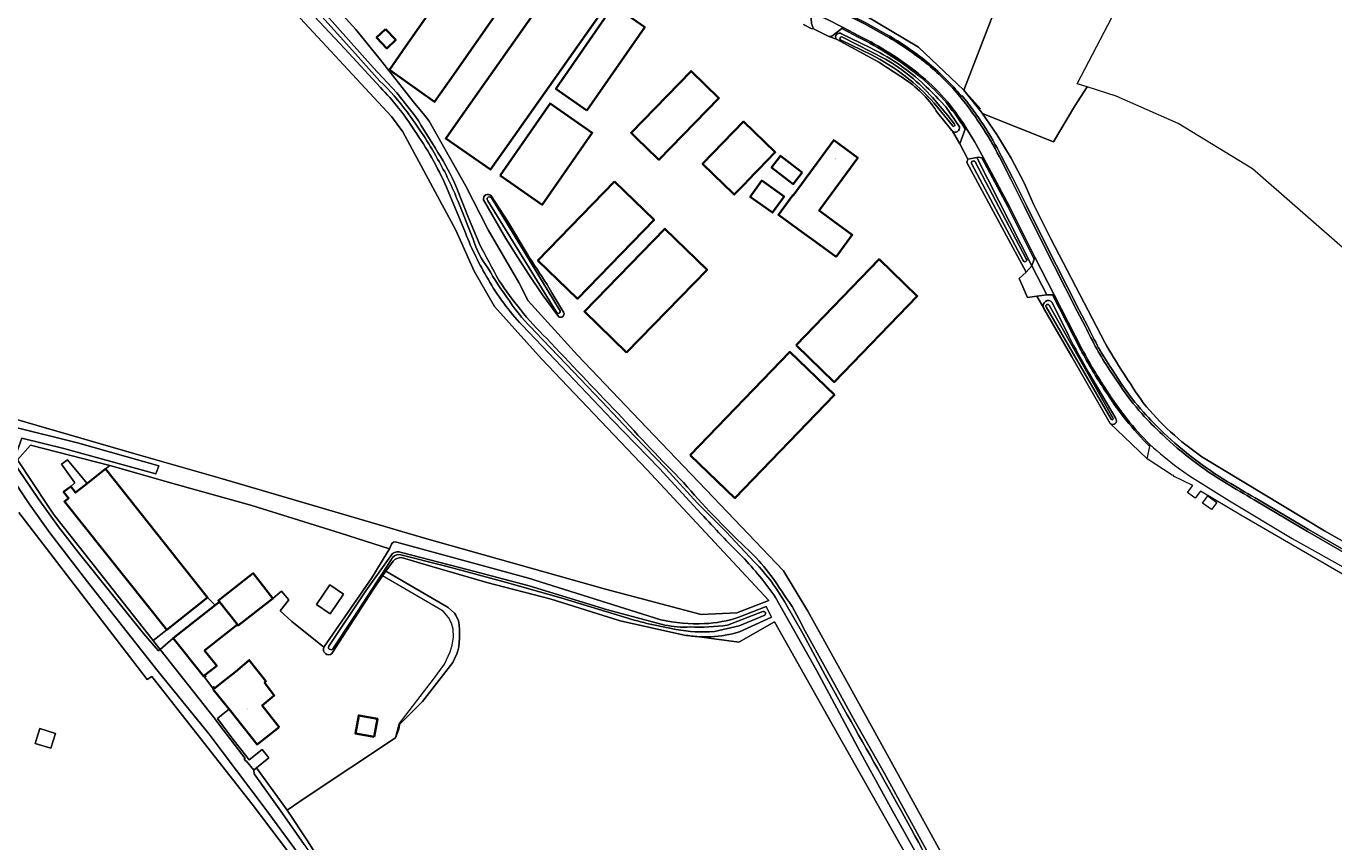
# Model space of a CAD drawing. Header units: metres. Extents: x 201541 to 204988, y 387833 to 394342.
# Tile 128 of 214: x 203945 to 204308, y 390717 to 390943. Entities that reach past the tile are written whole.
import ezdxf
from ezdxf.enums import TextEntityAlignment as Align

# ---------------------------------------------------------------- set-up
doc = ezdxf.new("R2010")
doc.units = ezdxf.units.M
for name, color, linetype, lineweight in [('B-WE-GR-BOS_LOOF-GV', 40, 'Continuous', 13), ('B-WE-GR-BOUWLAND-GV', 80, 'Continuous', 13), ('B-WE-GR-GRAS-GV', 60, 'Continuous', 13), ('B-WE-GR-GROENVOORZIENING-GV', 80, 'Continuous', 18), ('B-WE-IE-TERREINAFSCHEIDING_KUNSTMATIG_HEKWERK-G', 20, 'IE-TERREINAFSCHEIDING-KUNSTMATIG', 18), ('B-WE-IE-TERREINAFSCHEIDING_KUNSTMATIG_MUUR-G', 90, 'IE-TERREINAFSCHEIDING-KUNSTMATIG-DICHT', 18), ('B-WE-IE-TERREINAFSCHEIDING_KUNSTMATIG_MUUR-GV', 90, 'Continuous', 18), ('B-WE-OG-BEBOUWING-GV', 7, 'Continuous', 35), ('B-WE-OG-BEBOUWING-T18', 10, 'Continuous', 18), ('B-WE-OG-BEBOUWING_LOODS-GV', 7, 'Continuous', 35), ('B-WE-OG-TERREIN_ERF-GV', 7, 'Continuous', 18), ('B-WE-OG-TERREIN_ONBEGROEID-GV', 7, 'Continuous', 18), ('B-WE-OG-WATER-GV', 130, 'Continuous', 18), ('B-WE-OG-WATER_SLOOT-GV', 120, 'Continuous', 18), ('B-WE-OG-WEG-GV', 7, 'Continuous', 18), ('B-WE-VH-ONVERHARD-GV', 252, 'Continuous', 18), ('B-WE-VH-VERHARDING_ASFALT-GV', 252, 'Continuous', 18), ('B-WE-VH-VERHARDING_GESLOTEN-GV', 252, 'Continuous', 18), ('B-WE-VH-VERHARDING_GRASBETONSTEEN-GV', 70, 'Continuous', 18), ('B-WE-VH-VERHARDING_HALFVERHARDING-GV', 252, 'Continuous', 18), ('B-WE-VH-VERHARDING_OPEN-GV', 252, 'Continuous', 18)]:
    doc.layers.add(name, color=color, linetype=linetype, lineweight=lineweight)
doc.styles.add('NLCS-ISO-M200-T18', font='NLCS-ISO.ttf', dxfattribs={"height": 0.36})
doc.linetypes.add('IE-TERREINAFSCHEIDING-KUNSTMATIG', pattern='A,4,[82,NLCS.SHX,S=0.75,R=90,X=0,Y=0],4,-2', length=10)
doc.linetypes.add('IE-TERREINAFSCHEIDING-KUNSTMATIG-DICHT', pattern='A,8,-1,[82,NLCS.SHX,S=0.75,R=90,X=0,Y=0],-1', length=10)

msp = doc.modelspace()

# ---------------------------------------------------------------- linework, layer by layer
at = {"layer": 'B-WE-GR-BOS_LOOF-GV'}
msp.add_lwpolyline([(204103.938, 390984.654), (204154.003, 390958.387), (204177.672, 390946.364), (204192.688, 390937.396), (204205.241, 390925.462), (204241.893, 391020.352), (204242.971, 391022.264), (204243.725, 391022.726), (204245.249, 391023.061)], dxfattribs=at)
at = {"layer": 'B-WE-GR-BOUWLAND-GV'}
for points in [[(203936.035, 390836.134), (203975.259, 390824.745), (203999.232, 390817.88), (204056.445, 390801.131), (204105.971, 390787.125), (204132.464, 390780.077), (204142.387, 390780.573), (204151.188, 390783.96), (204117.391, 390820.348), (204088.23, 390850.961), (204075.227, 390865.54), (204069.583, 390875.302), (204064.539, 390886.696), (204049.859, 390913.939), (204046.639, 390918.202), (204012.981, 390954.598), (203990.271, 390978.138), (203989.239, 390979.062)], [(204325.587, 390868.329), (204285.244, 390903.697), (204264.634, 390916.269), (204247.489, 390923.808), (204239.406, 390926.389), (204235.904, 390920.935), (204230.053, 390911.131), (204211.09, 390918.697), (204210.299, 390919.089), (204214.418, 390913.186), (204218.387, 390906.626), (204221.92, 390899.82)], [(204221.92, 390899.82), (204224.59, 390893.865), (204229.324, 390884.217), (204244.276, 390855.542)], [(204271.208, 390823.846), (204305.161, 390803.354), (204334.282, 390786.738)], [(204024.795, 390705.146), (204020.434, 390711.197), (204008.037, 390727.534), (203980.301, 390762.924), (203978.985, 390762.142), (203943.383, 390808.423)], [(204047.126, 390794.88), (204045.121, 390792.129), (204062.366, 390782.026), (204063.32, 390781.27), (204064.166, 390780.448), (204064.534, 390779.964), (204065.197, 390778.401), (204065.415, 390777.213), (204065.525, 390775.778), (204065.555, 390774.753), (204065.54, 390773.542), (204065.455, 390772.352), (204065.287, 390771.187), (204065.022, 390770.05), (204064.758, 390769.239), (204064.163, 390767.866), (204063.628, 390766.803), (204055.226, 390756.008), (204048.901, 390749.647), (204048.661, 390748.294), (204047.797, 390745.919), (204022.745, 390729.29), (204017.74, 390725.871), (204023.607, 390717.095), (204025.224, 390714.394)], [(204127.397, 390774.498), (204110.024, 390778.373), (204090.924, 390784.363), (204073.086, 390788.996), (204057.232, 390793.592), (204049.422, 390795.874)], [(204136.833, 390488.643), (204163.382, 390476.211), (204186.284, 390467.801), (204199.009, 390463.243), (204201.35, 390461.88), (204288.538, 390573.854), (204288.934, 390574.363), (204207.399, 390681.431), (204169.234, 390748.908), (204152.766, 390778.084), (204142.906, 390772.431), (204131.255, 390773.984)]]:
    msp.add_lwpolyline(points, dxfattribs=at)
for points in [[(204244.276, 390855.542, 0.0196713), (204254.955, 390838.787)], [(204254.955, 390838.787, 0.071419), (204271.208, 390823.846)], [(204049.422, 390795.874, 0.2533925), (204047.126, 390794.88)], [(204131.255, 390773.984, -0.0300859), (204127.397, 390774.498)]]:
    msp.add_lwpolyline(points, format="xyb", dxfattribs=at)
msp.add_lwpolyline([(203949.235, 390748.486), (203953.57, 390747.152), (203952.297, 390743.015), (203947.961, 390744.35)], close=True, dxfattribs=at)
at = {"layer": 'B-WE-GR-GRAS-GV'}
for points in [[(204205.241, 390925.462), (204210.03, 390919.474), (204210.299, 390919.089), (204211.09, 390918.697), (204230.053, 390911.131), (204235.904, 390920.935), (204239.406, 390926.389), (204236.683, 390927.259), (204246.211, 390945.574), (204275.555, 391003.313), (204279.177, 391011.174), (204279.383, 391012.004), (204279.263, 391013.423), (204278.724, 391014.667), (204277.498, 391015.429), (204270.613, 391017.439), (204259.857, 391019.515), (204245.249, 391023.061), (204243.725, 391022.726), (204242.971, 391022.264), (204241.893, 391020.352)], [(203943.089, 390823.037), (203951.363, 390810.465), (203953.003, 390807.969), (203954.658, 390805.803), (203980.61, 390772.876), (203984.388, 390775.824), (203956.036, 390811.485), (203956.891, 390812.127), (203957.195, 390812.368), (203955.833, 390814.086), (203957.789, 390815.636), (203958.973, 390816.627), (203955.239, 390821.832), (203956.863, 390823.004), (203962.334, 390816.423), (203967.432, 390820.478), (203968.602, 390821.461), (203946.634, 390827.05)], [(203967.432, 390820.478), (203995.729, 390784.825), (203997.814, 390782.678), (203999.016, 390783.621), (203998.729, 390783.986), (204000.125, 390785.076), (204008.392, 390791.538), (204013.818, 390784.594), (204016.239, 390786.578), (204018.218, 390784.162), (204015.863, 390781.125), (204019.036, 390778.149), (204027.958, 390771.045), (204041.184, 390790.311), (204045.395, 390797.087), (204046.112, 390798.353), (204032.529, 390802.619), (204007.993, 390810.326), (203987.088, 390816.131), (203968.602, 390821.461)], [(204033.336, 390785.785), (204029.7, 390780.328), (204025.918, 390782.847), (204029.554, 390788.305)], [(204033.336, 390785.785), (204029.554, 390788.305), (204025.918, 390782.847), (204029.7, 390780.328)]]:
    msp.add_lwpolyline(points, close=True, dxfattribs=at)
at = {"layer": 'B-WE-GR-GROENVOORZIENING-GV'}
for points in [[(204043.644, 390926.183), (204033.725, 390936.884), (204019.639, 390952.047), (204004.313, 390969.032), (203993.562, 390981.219), (203990.271, 390978.138), (204012.981, 390954.598), (204046.639, 390918.202), (204049.859, 390913.939), (204064.539, 390886.696), (204069.583, 390875.302), (204075.227, 390865.54), (204088.23, 390850.961), (204117.391, 390820.348), (204151.188, 390783.96), (204142.387, 390780.573), (204132.464, 390780.077), (204105.971, 390787.125), (204056.445, 390801.131), (203999.232, 390817.88), (203975.259, 390824.745), (203936.035, 390836.134)], [(204067.135, 390885.951), (204061.876, 390898.593)], [(204132.497, 390808.051), (204120.893, 390820.597), (204107.801, 390834.045), (204092.022, 390850.691), (204082.857, 390860.323)], [(203936.035, 390836.134), (203937.928, 390832.62), (203941.817, 390832.1), (203959.707, 390827.67), (203982.165, 390821.3), (203981.335, 390819.077), (203955.848, 390826.155), (203944.279, 390828.984), (203942.53, 390824.075), (203943.089, 390823.037), (203946.634, 390827.05), (203968.602, 390821.461), (203987.088, 390816.131), (204007.993, 390810.326), (204032.529, 390802.619), (204046.112, 390798.353), (204046.634, 390799.583)], [(204048.078, 390800.205), (204084.651, 390790.227), (204121.303, 390778.674)], [(204205.017, 390690.337), (204193.466, 390711.456), (204185.504, 390725.677), (204177.142, 390740.807), (204164.399, 390764.677), (204153.1, 390784.799)], [(204142.931, 390779.398), (204150.511, 390782.336), (204151.987, 390779.41), (204143.069, 390775.336)], [(204131.255, 390773.984), (204142.906, 390772.431), (204152.766, 390778.084), (204169.234, 390748.908), (204207.399, 390681.431), (204288.934, 390574.363), (204288.538, 390573.854), (204201.35, 390461.88), (204204.093, 390460.403), (204216.852, 390477.277), (204240.052, 390506.728), (204265.602, 390539.626), (204288.191, 390568.334), (204290.712, 390572.233)]]:
    msp.add_lwpolyline(points, dxfattribs=at)
for points in [[(204053.001, 390914.316, 0.0552392), (204043.644, 390926.183)], [(204061.876, 390898.593, 0.0526033), (204053.001, 390914.316)], [(204073.432, 390873.073, -0.0409348), (204067.135, 390885.951)], [(204082.857, 390860.323, -0.0577739), (204073.432, 390873.073)], [(204143.826, 390796.18, -0.0115474), (204132.497, 390808.051)], [(204046.634, 390799.583, -0.3308914), (204048.078, 390800.205)], [(204153.1, 390784.799, 0.0404447), (204143.826, 390796.18)], [(204133.402, 390777.603, 0.0768643), (204142.931, 390779.398)], [(204121.303, 390778.674, 0.0709756), (204133.402, 390777.603)], [(204135.146, 390773.938, -0.0303252), (204131.255, 390773.984)], [(204143.069, 390775.336, -0.0736221), (204135.146, 390773.938)]]:
    msp.add_lwpolyline(points, format="xyb", dxfattribs=at)
at = {"layer": 'B-WE-IE-TERREINAFSCHEIDING_KUNSTMATIG_HEKWERK-G'}
for points in [[(204205.241, 390925.462), (204241.893, 391020.352), (204242.971, 391022.264)], [(204199.778, 390712.596), (204184.991, 390739.452), (204171.335, 390764.205), (204162.001, 390781.072), (204155.264, 390792.19), (204135.761, 390812.673), (204115.405, 390834.009), (204098.255, 390851.987), (204084.574, 390867.09), (204081.942, 390872.166), (204073.471, 390886.761), (204067.201, 390899.067), (204057.145, 390916.911), (204055.81, 390918.517), (204052.671, 390922.365), (204043.561, 390933.962), (204036.835, 390942.32), (204025.994, 390954.275), (204003.205, 390979.353), (203993.116, 390990.605)], [(204209.886, 390920.301), (204205.241, 390925.462)], [(204027.949, 390771.032), (204041.184, 390790.311), (204045.395, 390797.087)], [(204044.172, 390790.827), (204041.524, 390786.821)], [(204047.797, 390745.919), (204048.758, 390749.817), (204058.345, 390762.221), (204061.327, 390766.331), (204062.914, 390769.797), (204063.45, 390771.646), (204063.849, 390773.894), (204063.798, 390776.078), (204063.332, 390777.734), (204062.461, 390779.273), (204061.022, 390781.05), (204058.816, 390782.371), (204044.172, 390790.827)], [(204150.511, 390782.336), (204151.987, 390779.41)], [(203980.61, 390772.876), (203980.813, 390772.658)], [(203980.301, 390762.924), (204008.037, 390727.534), (204020.434, 390711.197), (204021.934, 390712.391)], [(204017.74, 390725.871), (204009.253, 390737.601)]]:
    msp.add_lwpolyline(points, dxfattribs=at)
at = {"layer": 'B-WE-IE-TERREINAFSCHEIDING_KUNSTMATIG_MUUR-G'}
for points in [[(203994.579, 390763.012), (203994.917, 390762.655)], [(203994.917, 390762.655), (203995.25, 390762.913), (203995.007, 390763.348)]]:
    msp.add_lwpolyline(points, dxfattribs=at)
at = {"layer": 'B-WE-IE-TERREINAFSCHEIDING_KUNSTMATIG_MUUR-GV'}
for points in [[(203995.007, 390763.348), (203994.579, 390763.012), (203994.917, 390762.655), (203995.25, 390762.913)], [(203997.107, 390759.785), (203997.283, 390759.539), (203997.386, 390759.457), (203997.738, 390759.734), (203997.633, 390759.815), (203997.448, 390760.057)]]:
    msp.add_lwpolyline(points, close=True, dxfattribs=at)
at = {"layer": 'B-WE-OG-BEBOUWING-GV'}
for points in [[(204066.747, 390960.694), (204050.664, 390937.667), (204046.107, 390931.142), (204058.632, 390922.219), (204063.271, 390928.861), (204086.883, 390962.669)], [(204093.903, 390957.805), (204065.833, 390917.919), (204061.688, 390912.03), (204074.136, 390903.447), (204078.197, 390909.217), (204111.404, 390956.402)]]:
    msp.add_lwpolyline(points, dxfattribs=at)
for points in [[(204045.018, 390942.404), (204042.541, 390940.054), (204045.392, 390937.048), (204047.869, 390939.397)], [(204141.024, 390897.115), (204141.651, 390896.51), (204144.079, 390899.025), (204146.074, 390901.092), (204147.203, 390902.262), (204148.333, 390903.432), (204153, 390908.268), (204144.197, 390916.765), (204132.848, 390905.007), (204138.872, 390899.192)], [(204169.851, 390879.222), (204174.328, 390885.337), (204169.104, 390889.176), (204165.145, 390892.085), (204175.879, 390906.744), (204169.225, 390911.616), (204157.959, 390896.229), (204157.829, 390896.325), (204153.873, 390890.921), (204160.467, 390886.093), (204163.023, 390884.221)], [(204160.488, 390902.68), (204154.463, 390907.275), (204151.976, 390904.014), (204158.002, 390899.419)], [(204108.479, 390900.119), (204087.245, 390878.287), (204098.179, 390867.652), (204119.413, 390889.484)], [(204146.514, 390896.542), (204146.054, 390895.894), (204152.229, 390891.511), (204155.434, 390896.027), (204149.26, 390900.409)], [(204111.791, 390852.751), (204134.102, 390875.69), (204122.417, 390887.055), (204100.106, 390864.116)], [(204158.75, 390854.738), (204169.331, 390844.534), (204192.333, 390868.383), (204181.751, 390878.589)], [(204129.422, 390824.325), (204141.803, 390812.385), (204169.388, 390840.989), (204157.007, 390852.929)], [(203962.334, 390816.423), (203960.73, 390815.148), (203959.161, 390813.905), (203957.789, 390815.636), (203955.833, 390814.086), (203957.195, 390812.368), (203956.891, 390812.127), (203956.036, 390811.485), (203984.388, 390775.824), (203995.729, 390784.825), (203967.432, 390820.478)], [(203997.814, 390782.678), (203986.206, 390773.573), (203994.579, 390763.012), (203995.007, 390763.348), (203998.25, 390765.892), (203994.887, 390770.179), (204000.103, 390774.272), (204003.97, 390777.305), (203999.016, 390783.621)], [(204015.573, 390748.91), (204010.802, 390754.93), (204014.181, 390757.663), (204011.509, 390761.265), (204011.866, 390761.622), (204007.268, 390767.46), (204003.423, 390764.238), (204000.131, 390761.627), (203997.738, 390759.734), (203997.386, 390759.457), (203997.277, 390759.37), (204000, 390755.951), (204001.652, 390753.876), (204009.429, 390744.04)], [(204041.861, 390746.181), (204042.767, 390751.214), (204037.586, 390752.146), (204036.681, 390747.113)]]:
    msp.add_lwpolyline(points, close=True, dxfattribs=at)
at = {"layer": 'B-WE-OG-BEBOUWING_LOODS-GV'}
for points in [[(204100.834, 390919.86), (204116.842, 390942.903), (204108.22, 390948.892), (204092.212, 390925.85)], [(204114.598, 390912.133), (204120.365, 390906.528), (204120.749, 390906.155), (204137.373, 390923.258), (204129.671, 390930.745), (204113.046, 390913.641)], [(204076.77, 390901.836), (204088.446, 390893.725), (204102.307, 390913.676), (204090.631, 390921.787)], [(204003.97, 390777.305), (204004.156, 390777.043), (204013.818, 390784.594), (204008.392, 390791.538), (204000.125, 390785.076), (203998.729, 390783.986), (203999.016, 390783.621)]]:
    msp.add_lwpolyline(points, close=True, dxfattribs=at)
at = {"layer": 'B-WE-OG-TERREIN_ERF-GV'}
for points in [[(203989.337, 390993.391), (203992.116, 390989.967), (203993.116, 390990.605), (204003.205, 390979.353), (204025.994, 390954.275), (204036.835, 390942.32), (204043.561, 390933.962), (204052.671, 390922.365), (204055.81, 390918.517), (204057.145, 390916.911), (204067.201, 390899.067), (204073.471, 390886.761), (204081.942, 390872.166), (204084.574, 390867.09), (204098.255, 390851.987), (204115.405, 390834.009), (204135.761, 390812.673), (204155.264, 390792.19), (204162.001, 390781.072), (204171.335, 390764.205), (204184.991, 390739.452), (204199.778, 390712.596)], [(204086.883, 390962.669), (204063.271, 390928.861), (204058.632, 390922.219), (204046.107, 390931.142), (204050.664, 390937.667), (204066.747, 390960.694)], [(204111.404, 390956.402), (204078.197, 390909.217), (204074.136, 390903.447), (204061.688, 390912.03), (204065.833, 390917.919), (204093.903, 390957.805)], [(204181.839, 390933.102), (204178.472, 390935.015), (204169.93, 390939.615), (204167.891, 390940.32), (204163.558, 390942.459), (204162.962, 390942.562), (204160.832, 390943.639)], [(204201.901, 390914.287), (204198.068, 390919.077)], [(204220.585, 390873.272), (204222.54, 390875.053), (204206.065, 390905.426), (204206.374, 390906.37), (204204.111, 390910.547), (204202.072, 390914.101)], [(204074.26, 390896.191), (204078.88, 390889.075), (204084.238, 390880.105)], [(204081.718, 390879.09), (204078.333, 390884.388), (204072.143, 390895.075)], [(204092.918, 390862.743), (204088.473, 390868.698), (204084.703, 390874.367), (204081.718, 390879.09)], [(204089.802, 390871.557), (204091.093, 390869.241), (204094.369, 390863.897)], [(204312.589, 390789.956), (204281.966, 390807.686), (204270.796, 390814.313), (204269.344, 390812.342), (204267.234, 390813.896), (204268.687, 390815.867), (204263.331, 390818.471), (204263.436, 390818.68), (204262.947, 390818.704), (204256.05, 390823.287), (204255.926, 390823.369), (204249.643, 390829.372), (204245.818, 390833.085), (204235.186, 390851.566), (204227.451, 390864.944), (204227.398, 390865.036), (204225.479, 390868.355), (204222.923, 390868.037), (204220.585, 390873.272)], [(204003.423, 390764.238), (204007.268, 390767.46), (204011.866, 390761.622), (204011.509, 390761.265), (204014.181, 390757.663), (204010.802, 390754.93), (204015.573, 390748.91), (204009.429, 390744.04), (204001.652, 390753.876), (204000, 390752.535), (203998.433, 390751.263), (204000, 390749.199), (204002.528, 390745.87), (204003.195, 390745.034), (204007.196, 390739.861), (204010.817, 390742.687), (204012.683, 390740.391), (204009.253, 390737.601), (204017.74, 390725.871), (204022.745, 390729.29), (204047.797, 390745.919), (204048.661, 390748.294), (204048.901, 390749.647), (204055.226, 390756.008), (204063.628, 390766.803), (204064.163, 390767.866), (204064.758, 390769.239), (204065.022, 390770.05), (204065.287, 390771.187), (204065.455, 390772.352), (204065.54, 390773.542), (204065.555, 390774.753), (204065.525, 390775.778), (204065.415, 390777.213), (204065.197, 390778.401), (204064.534, 390779.964), (204064.166, 390780.448), (204063.32, 390781.27), (204062.366, 390782.026), (204045.121, 390792.129), (204044.172, 390790.827), (204041.524, 390786.821), (204030.163, 390769.294)], [(204027.949, 390771.032), (204027.958, 390771.045), (204019.036, 390778.149), (204015.863, 390781.125), (204018.218, 390784.162), (204016.239, 390786.578), (204013.818, 390784.594), (204004.156, 390777.043), (204003.97, 390777.305), (204000.103, 390774.272), (203994.887, 390770.179), (203998.25, 390765.892), (203995.007, 390763.348), (203995.25, 390762.913), (203994.917, 390762.655), (203997.107, 390759.785), (203997.448, 390760.057), (203997.633, 390759.815), (203997.738, 390759.734), (204000.131, 390761.627), (204003.423, 390764.238)]]:
    msp.add_lwpolyline(points, dxfattribs=at)
for points in [[(204100.834, 390919.86), (204092.212, 390925.85), (204108.22, 390948.892), (204116.842, 390942.903)], [(204045.018, 390942.404), (204047.869, 390939.397), (204045.392, 390937.048), (204042.541, 390940.054)], [(204120.365, 390906.528), (204114.598, 390912.133), (204113.046, 390913.641), (204129.671, 390930.745), (204137.373, 390923.258), (204120.749, 390906.155)], [(204076.77, 390901.836), (204090.631, 390921.787), (204102.307, 390913.676), (204088.446, 390893.725)], [(204141.651, 390896.51), (204141.024, 390897.115), (204138.872, 390899.192), (204132.848, 390905.007), (204144.197, 390916.765), (204153, 390908.268), (204148.333, 390903.432), (204147.203, 390902.262), (204146.074, 390901.092), (204144.079, 390899.025)], [(204174.328, 390885.337), (204169.851, 390879.222), (204163.023, 390884.221), (204160.467, 390886.093), (204153.873, 390890.921), (204157.829, 390896.325), (204157.959, 390896.229), (204169.225, 390911.616), (204175.879, 390906.744), (204165.145, 390892.085), (204169.104, 390889.176)], [(204160.488, 390902.68), (204158.002, 390899.419), (204151.976, 390904.014), (204154.463, 390907.275)], [(204108.479, 390900.119), (204119.413, 390889.484), (204098.179, 390867.652), (204087.245, 390878.287)], [(204149.26, 390900.409), (204155.434, 390896.027), (204152.229, 390891.511), (204146.054, 390895.894), (204146.514, 390896.542)], [(204111.791, 390852.751), (204100.106, 390864.116), (204122.417, 390887.055), (204134.102, 390875.69)], [(204158.75, 390854.738), (204181.751, 390878.589), (204192.333, 390868.383), (204169.331, 390844.534)], [(204129.422, 390824.325), (204157.007, 390852.929), (204169.388, 390840.989), (204141.803, 390812.385)], [(203957.789, 390815.636), (203959.161, 390813.905), (203960.73, 390815.148), (203962.334, 390816.423), (203956.863, 390823.004), (203955.239, 390821.832), (203958.973, 390816.627)], [(204271.402, 390810.956), (204272.827, 390812.972), (204275.337, 390811.198), (204273.912, 390809.182)], [(203980.61, 390772.876), (203980.813, 390772.658), (203982.55, 390770.395), (203986.206, 390773.573), (203997.814, 390782.678), (203995.729, 390784.825), (203984.388, 390775.824)], [(204041.861, 390746.181), (204036.681, 390747.113), (204037.586, 390752.146), (204042.767, 390751.214)]]:
    msp.add_lwpolyline(points, close=True, dxfattribs=at)
for points in [[(204189.129, 390928.352, 0.0120544), (204181.839, 390933.102)], [(204198.068, 390919.077, 0.1036516), (204189.129, 390928.352)], [(204202.072, 390914.101, -0.0525538), (204201.901, 390914.287)], [(204072.143, 390895.075, -0.7605629), (204074.26, 390896.191)], [(204084.238, 390880.105, 0.0056062), (204089.802, 390871.557)], [(204094.369, 390863.897, -0.8344821), (204092.918, 390862.743)], [(204030.163, 390769.294, -0.8061219), (204027.949, 390771.032)]]:
    msp.add_lwpolyline(points, format="xyb", dxfattribs=at)
at = {"layer": 'B-WE-OG-TERREIN_ONBEGROEID-GV'}
msp.add_lwpolyline([(203952.297, 390743.015), (203953.57, 390747.152), (203949.235, 390748.486), (203947.961, 390744.35)], close=True, dxfattribs=at)
at = {"layer": 'B-WE-OG-WATER-GV'}
for points in [[(203987.01, 390990.905), (203994.438, 390982.631), (204003.712, 390972.109), (204014.899, 390959.698), (204024.082, 390949.578), (204036.709, 390935.521), (204043.439, 390927.981)], [(204053.335, 390918.173), (204048.131, 390924.716), (204041.561, 390931.721), (204027.964, 390947.047), (204014.438, 390961.903), (204003.68, 390973.78), (203994.517, 390984.236), (203988.168, 390991.67)], [(204171.291, 390939.316), (204179.686, 390935.24)], [(204183.58, 390934.071), (204171.606, 390940.181)], [(204200.851, 390918.426), (204198.701, 390920.934), (204196.548, 390923.436)], [(204197.002, 390921.886), (204202.072, 390915.632)], [(204202.663, 390916.031), (204200.851, 390918.426)], [(204207.38, 390905.138), (204221.674, 390878.212)], [(204222.563, 390878.733), (204208.352, 390905.603)], [(204070.98, 390883.031), (204068.054, 390890.055), (204064.686, 390898.505)], [(204093.265, 390864.607), (204074.362, 390895.582)], [(204065.11, 390894.609), (204069.257, 390884.156)], [(204073.347, 390894.831), (204092.351, 390863.905)], [(204228.057, 390865.374), (204246.109, 390834.236)], [(204246.58, 390834.468), (204242.118, 390842.465), (204228.882, 390865.867)], [(204086.51, 390858.487), (204095.078, 390849.481), (204104.996, 390839.159), (204114.027, 390829.573), (204122.683, 390820.544), (204131.471, 390810.981), (204139.375, 390802.999), (204147.29, 390794.653)], [(204122.408, 390777.199), (204106.491, 390781.379), (204084.819, 390788.073), (204067.634, 390792.618), (204049.43, 390797.331)], [(204046.924, 390797.03), (204039.584, 390786.669), (204029.274, 390771.315)], [(204030.404, 390770.574), (204036.013, 390779.128), (204046.553, 390795.303)], [(204048.864, 390796.786), (204061.392, 390793.591), (204066.214, 390792.331), (204078.543, 390789.003), (204093.592, 390784.722), (204111.245, 390779.333)], [(204155.983, 390782.879), (204160.619, 390774.882), (204166.791, 390763.341), (204172.929, 390752.299)], [(204136.138, 390775.413), (204142.98, 390776.97), (204150.083, 390779.948)], [(204149.539, 390780.921), (204139.741, 390777.182)], [(204217.469, 390674.495), (204209.958, 390687.053), (204201.533, 390702.683), (204192.282, 390719.535), (204183.164, 390736.231), (204175.103, 390750.391), (204167.376, 390764.482), (204160.842, 390776.306)]]:
    msp.add_lwpolyline(points, dxfattribs=at)
for points in [[(204171.606, 390940.181, 1.1484935), (204171.291, 390939.316)], [(204179.686, 390935.24, -0.0943765), (204197.002, 390921.886)], [(204196.548, 390923.436, 0.0775667), (204183.58, 390934.071)], [(204043.439, 390927.981, -0.0484678), (204050.97, 390919.437)], [(204050.97, 390919.437, -0.0343604), (204059.455, 390906.38)], [(204059.538, 390908.223, 0.0036705), (204053.335, 390918.173)], [(204202.072, 390915.632, 1.1463012), (204202.663, 390916.031)], [(204059.455, 390906.38, -0.0364808), (204065.11, 390894.609)], [(204064.686, 390898.505, 0.0359652), (204059.538, 390908.223)], [(204208.352, 390905.603, 0.8642949), (204207.38, 390905.138)], [(204074.362, 390895.582, 1.1355816), (204073.347, 390894.831)], [(204069.257, 390884.156, 0.0812633), (204073.375, 390876.186)], [(204076.522, 390872.586, -0.0113829), (204070.98, 390883.031)], [(204221.674, 390878.212, 1.2210293), (204222.563, 390878.733)], [(204073.375, 390876.186, 0.0308545), (204079.36, 390867.028)], [(204082.415, 390864.661, -0.0212012), (204076.522, 390872.586)], [(204079.36, 390867.028, 0.0527965), (204086.51, 390858.487)], [(204089.687, 390856.631, -0.0398505), (204082.415, 390864.661)], [(204092.351, 390863.905, 1.1878118), (204093.265, 390864.607)], [(204228.882, 390865.867, 0.9939404), (204228.057, 390865.374)], [(204109.369, 390835.959, -0.0058955), (204089.687, 390856.631)], [(204127.555, 390816.712, -0.009861), (204109.369, 390835.959)], [(204246.109, 390834.236, 1.0315204), (204246.58, 390834.468)], [(204144.71, 390798.792, -0.0268236), (204127.555, 390816.712)], [(204049.43, 390797.331, 0.2201483), (204046.924, 390797.03)], [(204155.342, 390785.657, 0.0695192), (204144.71, 390798.792)], [(204046.553, 390795.303, -0.2999277), (204048.864, 390796.786)], [(204147.29, 390794.653, -0.0654327), (204155.983, 390782.879)], [(204160.842, 390776.306, 0.0557563), (204155.342, 390785.657)], [(204111.245, 390779.333, 0.0290039), (204125.566, 390775.983)], [(204150.083, 390779.948, 0.9440584), (204149.539, 390780.921)], [(204129.435, 390776.664, -0.0692817), (204122.408, 390777.199)], [(204125.566, 390775.983, 0.0654798), (204136.138, 390775.413)], [(204139.741, 390777.182, -0.0492648), (204129.435, 390776.664)], [(204029.274, 390771.315, 0.8359871), (204030.404, 390770.574)], [(204172.929, 390752.299, -0.0031053), (204189.743, 390722.326)], [(204189.743, 390722.326, -0.0015194), (204205.154, 390693.818)]]:
    msp.add_lwpolyline(points, format="xyb", dxfattribs=at)
at = {"layer": 'B-WE-OG-WATER_SLOOT-GV'}
for points in [[(204199.778, 390712.596), (204184.991, 390739.452), (204171.335, 390764.205), (204162.001, 390781.072), (204155.264, 390792.19), (204135.761, 390812.673), (204115.405, 390834.009), (204098.255, 390851.987), (204084.574, 390867.09), (204081.942, 390872.166), (204073.471, 390886.761), (204067.201, 390899.067), (204057.145, 390916.911), (204055.81, 390918.517), (204052.671, 390922.365), (204043.561, 390933.962), (204036.835, 390942.32), (204025.994, 390954.275), (204003.205, 390979.353), (203993.116, 390990.605), (203992.116, 390989.967), (203989.337, 390993.391)], [(204043.439, 390927.981), (204036.709, 390935.521), (204024.082, 390949.578), (204014.899, 390959.698), (204003.712, 390972.109), (203994.438, 390982.631), (203987.01, 390990.905)], [(203988.168, 390991.67), (203994.517, 390984.236), (204003.68, 390973.78), (204014.438, 390961.903), (204027.964, 390947.047), (204041.561, 390931.721), (204048.131, 390924.716), (204053.335, 390918.173)], [(203993.562, 390981.219), (204004.313, 390969.032), (204019.639, 390952.047), (204033.725, 390936.884), (204043.644, 390926.183)], [(204169.93, 390939.615), (204178.472, 390935.015), (204181.839, 390933.102)], [(204179.686, 390935.24), (204171.291, 390939.316)], [(204179.204, 390937.259), (204171.382, 390941.056)], [(204171.606, 390940.181), (204183.58, 390934.071)], [(204196.548, 390923.436), (204198.701, 390920.934), (204200.851, 390918.426), (204202.663, 390916.031)], [(204202.072, 390915.632), (204197.002, 390921.886)], [(204204.011, 390915.32), (204200.222, 390920.818), (204198.754, 390922.425)], [(204198.068, 390919.077), (204201.901, 390914.287)], [(204221.674, 390878.212), (204207.38, 390905.138)], [(204208.352, 390905.603), (204222.563, 390878.733)], [(204061.876, 390898.593), (204067.135, 390885.951)], [(204064.686, 390898.505), (204068.054, 390890.055), (204070.98, 390883.031)], [(204084.238, 390880.105), (204078.88, 390889.075), (204074.26, 390896.191)], [(204074.362, 390895.582), (204093.265, 390864.607)], [(204069.257, 390884.156), (204065.11, 390894.609)], [(204072.143, 390895.075), (204078.333, 390884.388), (204081.718, 390879.09), (204084.703, 390874.367), (204088.473, 390868.698), (204092.918, 390862.743)], [(204092.351, 390863.905), (204073.347, 390894.831)], [(204091.093, 390869.241), (204089.802, 390871.557)], [(204094.369, 390863.897), (204091.093, 390869.241)], [(204234.306, 390857.265), (204229.768, 390866.642)], [(204227.398, 390865.036), (204227.451, 390864.944), (204235.186, 390851.566), (204245.818, 390833.085)], [(204246.109, 390834.236), (204228.057, 390865.374)], [(204228.882, 390865.867), (204242.118, 390842.465), (204246.58, 390834.468)], [(204082.857, 390860.323), (204092.022, 390850.691), (204107.801, 390834.045), (204120.893, 390820.597), (204132.497, 390808.051)], [(204147.29, 390794.653), (204139.375, 390802.999), (204131.471, 390810.981), (204122.683, 390820.544), (204114.027, 390829.573), (204104.996, 390839.159), (204095.078, 390849.481), (204086.51, 390858.487)], [(204247.318, 390834.45), (204239.865, 390847.103)], [(204046.634, 390799.583), (204046.112, 390798.353), (204045.395, 390797.087), (204041.184, 390790.311), (204027.958, 390771.045), (204027.949, 390771.032)], [(204121.303, 390778.674), (204084.651, 390790.227), (204048.078, 390800.205)], [(204049.43, 390797.331), (204067.634, 390792.618), (204084.819, 390788.073), (204106.491, 390781.379), (204122.408, 390777.199)], [(204029.274, 390771.315), (204039.584, 390786.669), (204046.924, 390797.03)], [(204046.553, 390795.303), (204036.013, 390779.128), (204030.404, 390770.574)], [(204044.172, 390790.827), (204045.121, 390792.129), (204047.126, 390794.88)], [(204111.245, 390779.333), (204093.592, 390784.722), (204078.543, 390789.003), (204066.214, 390792.331), (204061.392, 390793.591), (204048.864, 390796.786)], [(204049.422, 390795.874), (204057.232, 390793.592), (204073.086, 390788.996), (204090.924, 390784.363), (204110.024, 390778.373), (204127.397, 390774.498)], [(204030.163, 390769.294), (204041.524, 390786.821), (204044.172, 390790.827)], [(204153.1, 390784.799), (204164.399, 390764.677), (204177.142, 390740.807), (204185.504, 390725.677), (204193.466, 390711.456), (204205.017, 390690.337)], [(204172.929, 390752.299), (204166.791, 390763.341), (204160.619, 390774.882), (204155.983, 390782.879)], [(204150.083, 390779.948), (204142.98, 390776.97), (204136.138, 390775.413)], [(204139.741, 390777.182), (204149.539, 390780.921)], [(204143.069, 390775.336), (204151.987, 390779.41), (204150.511, 390782.336), (204142.931, 390779.398)], [(204160.842, 390776.306), (204167.376, 390764.482), (204175.103, 390750.391), (204183.164, 390736.231), (204192.282, 390719.535), (204201.533, 390702.683), (204209.958, 390687.053), (204217.469, 390674.495)]]:
    msp.add_lwpolyline(points, dxfattribs=at)
for points in [[(204171.382, 390941.056, 0.8686415), (204169.93, 390939.615)], [(204171.291, 390939.316, -1.1484935), (204171.606, 390940.181)], [(204193.507, 390927.703, 0.0730078), (204179.204, 390937.259)], [(204197.002, 390921.886, 0.0943765), (204179.686, 390935.24)], [(204181.839, 390933.102, -0.0120544), (204189.129, 390928.352)], [(204183.58, 390934.071, -0.0775667), (204196.548, 390923.436)], [(204050.97, 390919.437, 0.0484678), (204043.439, 390927.981)], [(204189.129, 390928.352, -0.1036516), (204198.068, 390919.077)], [(204043.644, 390926.183, -0.0552392), (204053.001, 390914.316)], [(204198.754, 390922.425, 0.0139686), (204193.507, 390927.703)], [(204059.455, 390906.38, 0.0343604), (204050.97, 390919.437)], [(204053.335, 390918.173, -0.0036705), (204059.538, 390908.223)], [(204053.001, 390914.316, -0.0526033), (204061.876, 390898.593)], [(204201.901, 390914.287, 0.0525538), (204202.072, 390914.101)], [(204202.663, 390916.031, -1.1463012), (204202.072, 390915.632)], [(204202.072, 390914.101, 0.7454492), (204204.011, 390915.32)], [(204065.11, 390894.609, 0.0364808), (204059.455, 390906.38)], [(204059.538, 390908.223, -0.0359652), (204064.686, 390898.505)], [(204207.38, 390905.138, -0.8642949), (204208.352, 390905.603)], [(204074.26, 390896.191, 0.7605629), (204072.143, 390895.075)], [(204073.347, 390894.831, -1.1355816), (204074.362, 390895.582)], [(204067.135, 390885.951, 0.0409348), (204073.432, 390873.073)], [(204073.375, 390876.186, -0.0812633), (204069.257, 390884.156)], [(204070.98, 390883.031, 0.0113829), (204076.522, 390872.586)], [(204089.802, 390871.557, -0.0056062), (204084.238, 390880.105)], [(204222.563, 390878.733, -1.2210293), (204221.674, 390878.212)], [(204079.36, 390867.028, -0.0308545), (204073.375, 390876.186)], [(204073.432, 390873.073, 0.0577739), (204082.857, 390860.323)], [(204076.522, 390872.586, 0.0212012), (204082.415, 390864.661)], [(204086.51, 390858.487, -0.0527965), (204079.36, 390867.028)], [(204229.768, 390866.642, 0.8973424), (204227.398, 390865.036)], [(204082.415, 390864.661, 0.0398505), (204089.687, 390856.631)], [(204093.265, 390864.607, -1.1878118), (204092.351, 390863.905)], [(204092.918, 390862.743, 0.8344821), (204094.369, 390863.897)], [(204228.057, 390865.374, -0.9939404), (204228.882, 390865.867)], [(204089.687, 390856.631, 0.0058955), (204109.369, 390835.959)], [(204239.865, 390847.103, -0.0057259), (204234.306, 390857.265)], [(204109.369, 390835.959, 0.009861), (204127.555, 390816.712)], [(204245.818, 390833.085, 0.9303171), (204247.318, 390834.45)], [(204246.58, 390834.468, -1.0315204), (204246.109, 390834.236)], [(204127.555, 390816.712, 0.0268236), (204144.71, 390798.792)], [(204132.497, 390808.051, 0.0115474), (204143.826, 390796.18)], [(204048.078, 390800.205, 0.3308914), (204046.634, 390799.583)], [(204046.924, 390797.03, -0.2201483), (204049.43, 390797.331)], [(204144.71, 390798.792, -0.0695192), (204155.342, 390785.657)], [(204048.864, 390796.786, 0.2999277), (204046.553, 390795.303)], [(204047.126, 390794.88, -0.2533925), (204049.422, 390795.874)], [(204143.826, 390796.18, -0.0404447), (204153.1, 390784.799)], [(204155.983, 390782.879, 0.0654327), (204147.29, 390794.653)], [(204155.342, 390785.657, -0.0557563), (204160.842, 390776.306)], [(204125.566, 390775.983, -0.0290039), (204111.245, 390779.333)], [(204142.931, 390779.398, -0.0768643), (204133.402, 390777.603)], [(204149.539, 390780.921, -0.9440584), (204150.083, 390779.948)], [(204133.402, 390777.603, -0.0709756), (204121.303, 390778.674)], [(204122.408, 390777.199, 0.0692817), (204129.435, 390776.664)], [(204136.138, 390775.413, -0.0654798), (204125.566, 390775.983)], [(204129.435, 390776.664, 0.0492648), (204139.741, 390777.182)], [(204127.397, 390774.498, 0.0300859), (204131.255, 390773.984)], [(204131.255, 390773.984, 0.0303252), (204135.146, 390773.938)], [(204135.146, 390773.938, 0.0736221), (204143.069, 390775.336)], [(204027.949, 390771.032, 0.8061219), (204030.163, 390769.294)], [(204030.404, 390770.574, -0.8359871), (204029.274, 390771.315)], [(204189.743, 390722.326, 0.0031053), (204172.929, 390752.299)], [(204205.154, 390693.818, 0.0015194), (204189.743, 390722.326)]]:
    msp.add_lwpolyline(points, format="xyb", dxfattribs=at)
msp.add_lwpolyline([(204222.54, 390875.053), (204224.081, 390876.772), (204208.881, 390906.794), (204206.374, 390906.37), (204206.065, 390905.426)], close=True, dxfattribs=at)
at = {"layer": 'B-WE-OG-WEG-GV'}
for points in [[(203941.105, 391070.333), (203949.183, 391065.484), (203956.265, 391061.09), (203959.205, 391059.321), (203962.332, 391057.438), (203968.811, 391053.476), (203976.217, 391049.087), (203983.928, 391044.545), (203991.326, 391040.148), (203999.034, 391035.489), (204006.579, 391031.103), (204028.007, 391019.387), (204029.384, 391018.626), (204038.891, 391013.693), (204047.372, 391009.435), (204061.917, 391002.092), (204073.117, 390996.464), (204093.436, 390986.264), (204108.315, 390978.843), (204126.903, 390969.57), (204148.356, 390959.059), (204163.541, 390951.426), (204178.121, 390944.106), (204183.998, 390940.826)], [(204244.276, 390855.542), (204229.324, 390884.217), (204224.59, 390893.865), (204221.92, 390899.82), (204218.387, 390906.626), (204214.418, 390913.186), (204210.299, 390919.089), (204210.03, 390919.474), (204205.241, 390925.462), (204192.688, 390937.396), (204177.672, 390946.364), (204154.003, 390958.387), (204103.938, 390984.654)], [(204160.832, 390943.639), (204162.962, 390942.562), (204163.558, 390942.459), (204163.027, 390943.911), (204162.865, 390946.598), (204159.055, 390948.719), (204137.391, 390959.574), (204119.712, 390968.463), (204118.921, 390966.89)], [(204175.995, 390940.177), (204171.46, 390942.531), (204168.641, 390940.42), (204167.891, 390940.32), (204169.93, 390939.615)], [(204171.382, 390941.056), (204179.204, 390937.259)], [(204198.754, 390922.425), (204200.222, 390920.818), (204204.011, 390915.32)], [(204204.609, 390923.77), (204204.764, 390923.898)], [(204202.072, 390914.101), (204204.111, 390910.547), (204205.602, 390914.679)], [(204215.628, 390907.226), (204218.819, 390901.063), (204222.578, 390893.479), (204227.81, 390883.088), (204230.835, 390877.033), (204237.161, 390864.52), (204239.528, 390860.134)], [(203951.988, 390802.764), (203946.304, 390810.832), (203940.827, 390819.043), (203939.542, 390821.232), (203933.343, 390831.648), (203929.24, 390838.954), (203925.19, 390846.289), (203918.731, 390858.504), (203901.232, 390891.384)], [(204237.696, 390853.426), (204229.859, 390868.709), (204228.257, 390868.7), (204225.479, 390868.355), (204227.398, 390865.036)], [(204229.768, 390866.642), (204234.306, 390857.265)], [(204246.138, 390848.293), (204249.069, 390843.908)], [(204239.865, 390847.103), (204247.318, 390834.45)], [(204245.818, 390833.085), (204249.643, 390829.372), (204255.926, 390823.369), (204256.05, 390823.287), (204256.794, 390826.655)], [(204451.855, 390714.902), (204438.883, 390723.92), (204433.271, 390727.822), (204432.531, 390728.662), (204428.074, 390733.72), (204427.772, 390734.026), (204427.371, 390734.432), (204426.733, 390733.609), (204425.913, 390734.096), (204401.054, 390748.865), (204370.739, 390766.397), (204334.282, 390786.738), (204305.161, 390803.354), (204271.208, 390823.846)], [(204285.968, 390812.458), (204300.77, 390803.643), (204330.079, 390786.778), (204354.646, 390772.713), (204405.929, 390742.919), (204412.008, 390739.242), (204422.199, 390733.046), (204424.755, 390731.22)], [(203943.383, 390808.423), (203978.985, 390762.142), (203980.301, 390762.924), (204008.037, 390727.534), (204020.434, 390711.197), (204021.934, 390712.391), (204011.358, 390726.672), (204000, 390741.784), (203996.116, 390746.952), (203981.995, 390764.36), (203962.445, 390789.138), (203951.988, 390802.764)]]:
    msp.add_lwpolyline(points, dxfattribs=at)
for points in [[(204169.93, 390939.615, -0.8686415), (204171.382, 390941.056)], [(204192.438, 390929.735, 0.0527825), (204175.995, 390940.177)], [(204183.998, 390940.826, -0.0395654), (204195.074, 390933.252)], [(204179.204, 390937.259, -0.0730078), (204193.507, 390927.703)], [(204195.074, 390933.252, -0.0481528), (204203.999, 390924.504)], [(204205.602, 390914.679, 0.0873864), (204192.438, 390929.735)], [(204193.507, 390927.703, -0.0139686), (204198.754, 390922.425)], [(204203.999, 390924.504, -0.0029511), (204204.609, 390923.77)], [(204204.764, 390923.898, -0.0554193), (204215.628, 390907.226)], [(204204.011, 390915.32, -0.7454492), (204202.072, 390914.101)], [(204227.398, 390865.036, -0.8973424), (204229.768, 390866.642)], [(204239.528, 390860.134, 0.0400447), (204246.138, 390848.293)], [(204234.306, 390857.265, 0.0057259), (204239.865, 390847.103)], [(204254.955, 390838.787, -0.0196713), (204244.276, 390855.542)], [(204244.45, 390842.125, -0.0274207), (204237.696, 390853.426)], [(204256.794, 390826.655, -0.0571627), (204244.45, 390842.125)], [(204249.069, 390843.908, 0.0390601), (204255.02, 390836.191)], [(204271.208, 390823.846, -0.071419), (204254.955, 390838.787)], [(204247.318, 390834.45, -0.9303171), (204245.818, 390833.085)], [(204255.02, 390836.191, 0.0196142), (204260.665, 390830.416)], [(204260.665, 390830.416, 0.0531061), (204278.23, 390817.023)], [(204278.23, 390817.023, 0.0086854), (204285.968, 390812.458)]]:
    msp.add_lwpolyline(points, format="xyb", dxfattribs=at)
for points in [[(204208.881, 390906.794), (204224.081, 390876.772), (204224.759, 390878.658), (204217.562, 390893.007), (204210.209, 390906.737), (204209.258, 390906.858)], [(203980.61, 390772.876), (203954.658, 390805.803), (203953.003, 390807.969), (203951.363, 390810.465), (203943.089, 390823.037), (203942.53, 390824.075), (203941.938, 390822.414), (203943.339, 390820.297), (203948.768, 390812.272), (203954.407, 390804.395), (203959.824, 390797.408), (203977.928, 390774.822), (203982.105, 390770.07), (203982.55, 390770.395), (203980.813, 390772.658)], [(204016.439, 390724.982), (204022.509, 390716.384), (204024.265, 390713.81), (204025.224, 390714.394), (204023.607, 390717.095), (204017.74, 390725.871), (204009.253, 390737.601), (204008.5, 390736.988), (204008.622, 390735.927)]]:
    msp.add_lwpolyline(points, close=True, dxfattribs=at)
at = {"layer": 'B-WE-VH-ONVERHARD-GV'}
msp.add_lwpolyline([(203937.928, 390832.62), (203942.53, 390824.075), (203944.279, 390828.984), (203955.848, 390826.155), (203981.335, 390819.077), (203982.165, 390821.3), (203959.707, 390827.67), (203941.817, 390832.1)], close=True, dxfattribs=at)
at = {"layer": 'B-WE-VH-VERHARDING_ASFALT-GV'}
for points in [[(204183.801, 390940.477), (204177.933, 390943.753), (204163.361, 390951.069), (204148.178, 390958.701), (204126.725, 390969.211), (204108.137, 390978.485), (204093.257, 390985.906), (204072.938, 390996.106), (204061.738, 391001.735), (204060.357, 390998.734), (204061.676, 390998.024), (204075.617, 390991.065), (204086.311, 390985.701), (204086.479, 390985.617), (204103.547, 390977.038), (204137.57, 390959.931), (204159.242, 390949.073), (204162.837, 390947.072), (204167.477, 390945.053), (204171.815, 390942.797), (204176.176, 390940.534)], [(204205.776, 390915.162), (204208.168, 390911.22), (204210.696, 390906.675), (204217.917, 390893.191), (204224.946, 390879.178), (204230.307, 390868.711), (204238.051, 390853.61)], [(204238.99, 390859.867), (204236.629, 390864.242), (204230.299, 390876.764), (204227.273, 390882.819), (204222.041, 390893.211), (204218.284, 390900.792), (204215.094, 390906.952)], [(204248.569, 390843.576), (204245.639, 390847.96)], [(203940.827, 390819.043), (203946.304, 390810.832), (203951.988, 390802.764), (203962.445, 390789.138), (203981.995, 390764.36), (203996.116, 390746.952), (204000, 390741.784), (204011.358, 390726.672), (204021.934, 390712.391)], [(204022.509, 390716.384), (204016.439, 390724.982), (204008.622, 390735.927), (204008.5, 390736.988), (204006.418, 390739.571), (204006.287, 390739.47), (204005.872, 390740.029), (204006.103, 390740.207), (204000, 390748.159), (203997.985, 390750.784), (203997.954, 390750.977), (203982.55, 390770.395), (203982.105, 390770.07), (203977.928, 390774.822), (203959.824, 390797.408), (203954.407, 390804.395), (203948.768, 390812.272), (203943.339, 390820.297)], [(204264.614, 390820.786), (204267.788, 390818.599), (204273.684, 390814.852), (204278.857, 390811.638), (204296.233, 390801.218), (204314.193, 390791.122), (204325.329, 390784.774), (204339.693, 390776.586), (204362.401, 390763.443), (204386.938, 390749.263), (204397.372, 390743.233), (204398.966, 390742.359), (204399.563, 390742.049), (204403.432, 390739.855), (204407.522, 390737.484), (204411.869, 390734.863), (204418.563, 390730.649), (204424.603, 390726.82), (204429.17, 390723.782), (204436.025, 390719.142), (204443.253, 390714.065)], [(204420.402, 390733.462), (204405.624, 390742.403), (204354.346, 390772.193), (204329.781, 390786.258), (204300.467, 390803.125), (204285.666, 390811.94)]]:
    msp.add_lwpolyline(points, dxfattribs=at)
for points in [[(204176.176, 390940.534, -0.0527719), (204192.688, 390930.047)], [(204194.823, 390932.941, 0.0395529), (204183.801, 390940.477)], [(204203.692, 390924.247, 0.0482267), (204194.823, 390932.941)], [(204192.688, 390930.047, -0.0860435), (204205.776, 390915.162)], [(204215.094, 390906.952, 0.0581612), (204203.692, 390924.247)], [(204245.639, 390847.96, -0.0399552), (204238.99, 390859.867)], [(204238.051, 390853.61, 0.0274083), (204244.785, 390842.343)], [(204244.785, 390842.343, 0.0564105), (204256.896, 390827.118)], [(204254.575, 390835.789, -0.0390723), (204248.569, 390843.576)], [(204260.253, 390829.98, -0.0195878), (204254.575, 390835.789)], [(204277.917, 390816.511, -0.053159), (204260.253, 390829.98)], [(204256.896, 390827.118, 0.0156465), (204264.614, 390820.786)], [(204285.666, 390811.94, -0.0086168), (204277.917, 390816.511)]]:
    msp.add_lwpolyline(points, format="xyb", dxfattribs=at)
at = {"layer": 'B-WE-VH-VERHARDING_GESLOTEN-GV'}
msp.add_lwpolyline([(204222.54, 390875.053), (204220.585, 390873.272), (204222.923, 390868.037), (204225.479, 390868.355), (204228.257, 390868.7), (204224.081, 390876.772)], close=True, dxfattribs=at)
at = {"layer": 'B-WE-VH-VERHARDING_GRASBETONSTEEN-GV'}
for points in [[(204183.998, 390940.826), (204178.121, 390944.106), (204163.541, 390951.426), (204148.356, 390959.059), (204126.903, 390969.57), (204108.315, 390978.843), (204093.436, 390986.264), (204073.117, 390996.464), (204061.917, 391002.092), (204061.794, 391001.857), (204061.738, 391001.735), (204072.938, 390996.106), (204093.257, 390985.906), (204108.137, 390978.485), (204126.725, 390969.211), (204148.178, 390958.701), (204163.361, 390951.069), (204177.933, 390943.753), (204183.801, 390940.477)], [(204176.176, 390940.534), (204171.815, 390942.797), (204171.46, 390942.531), (204175.995, 390940.177)], [(204204.764, 390923.898), (204204.609, 390923.77)], [(204205.602, 390914.679), (204205.776, 390915.162)], [(204215.094, 390906.952), (204218.284, 390900.792), (204222.041, 390893.211), (204227.273, 390882.819), (204230.299, 390876.764), (204236.629, 390864.242), (204238.99, 390859.867)], [(204239.528, 390860.134), (204237.161, 390864.52), (204230.835, 390877.033), (204227.81, 390883.088), (204222.578, 390893.479), (204218.819, 390901.063), (204215.628, 390907.226)], [(204249.069, 390843.908), (204246.138, 390848.293)], [(204245.639, 390847.96), (204248.569, 390843.576)], [(204285.666, 390811.94), (204300.467, 390803.125), (204329.781, 390786.258), (204354.346, 390772.193), (204405.624, 390742.403), (204420.402, 390733.462)], [(204424.755, 390731.22), (204422.199, 390733.046), (204412.008, 390739.242), (204405.929, 390742.919), (204354.646, 390772.713), (204330.079, 390786.778), (204300.77, 390803.643), (204285.968, 390812.458)]]:
    msp.add_lwpolyline(points, dxfattribs=at)
for points in [[(204175.995, 390940.177, -0.0527825), (204192.438, 390929.735)], [(204192.688, 390930.047, 0.0527719), (204176.176, 390940.534)], [(204183.801, 390940.477, -0.0395529), (204194.823, 390932.941)], [(204195.074, 390933.252, 0.0395654), (204183.998, 390940.826)], [(204194.823, 390932.941, -0.0482267), (204203.692, 390924.247)], [(204203.999, 390924.504, 0.0481528), (204195.074, 390933.252)], [(204192.438, 390929.735, -0.0873864), (204205.602, 390914.679)], [(204205.776, 390915.162, 0.0860435), (204192.688, 390930.047)], [(204203.692, 390924.247, -0.0581612), (204215.094, 390906.952)], [(204204.609, 390923.77, 0.0029511), (204203.999, 390924.504)], [(204215.628, 390907.226, 0.0554193), (204204.764, 390923.898)], [(204238.99, 390859.867, 0.0399552), (204245.639, 390847.96)], [(204246.138, 390848.293, -0.0400447), (204239.528, 390860.134)], [(204248.569, 390843.576, 0.0390723), (204254.575, 390835.789)], [(204255.02, 390836.191, -0.0390601), (204249.069, 390843.908)], [(204254.575, 390835.789, 0.0195878), (204260.253, 390829.98)], [(204260.665, 390830.416, -0.0196142), (204255.02, 390836.191)], [(204260.253, 390829.98, 0.053159), (204277.917, 390816.511)], [(204278.23, 390817.023, -0.0531061), (204260.665, 390830.416)], [(204277.917, 390816.511, 0.0086168), (204285.666, 390811.94)], [(204285.968, 390812.458, -0.0086854), (204278.23, 390817.023)]]:
    msp.add_lwpolyline(points, format="xyb", dxfattribs=at)
msp.add_lwpolyline([(204224.946, 390879.178), (204217.917, 390893.191), (204210.696, 390906.675), (204210.209, 390906.737), (204217.562, 390893.007), (204224.759, 390878.658)], close=True, dxfattribs=at)
at = {"layer": 'B-WE-VH-VERHARDING_HALFVERHARDING-GV'}
for points in [[(204238.051, 390853.61), (204230.307, 390868.711), (204229.859, 390868.709), (204237.696, 390853.426)], [(204256.794, 390826.655), (204256.896, 390827.118)]]:
    msp.add_lwpolyline(points, dxfattribs=at)
for points in [[(204237.696, 390853.426, 0.0274207), (204244.45, 390842.125)], [(204244.785, 390842.343, -0.0274083), (204238.051, 390853.61)], [(204244.45, 390842.125, 0.0571627), (204256.794, 390826.655)], [(204256.896, 390827.118, -0.0564105), (204244.785, 390842.343)]]:
    msp.add_lwpolyline(points, format="xyb", dxfattribs=at)
at = {"layer": 'B-WE-VH-VERHARDING_OPEN-GV'}
for points in [[(204163.558, 390942.459), (204167.891, 390940.32), (204168.641, 390940.42), (204171.46, 390942.531), (204171.815, 390942.797), (204167.477, 390945.053), (204162.837, 390947.072), (204162.865, 390946.598), (204163.027, 390943.911)], [(204210.696, 390906.675), (204208.168, 390911.22), (204205.776, 390915.162), (204205.602, 390914.679), (204204.111, 390910.547), (204206.374, 390906.37), (204208.881, 390906.794), (204209.258, 390906.858), (204210.209, 390906.737)], [(204230.307, 390868.711), (204224.946, 390879.178), (204224.759, 390878.658), (204224.081, 390876.772), (204228.257, 390868.7), (204229.859, 390868.709)], [(203986.206, 390773.573), (203982.55, 390770.395), (203997.954, 390750.977), (203997.985, 390750.784), (204000, 390748.159), (204006.103, 390740.207), (204005.872, 390740.029), (204006.287, 390739.47), (204006.418, 390739.571), (204008.5, 390736.988), (204009.253, 390737.601), (204012.683, 390740.391), (204010.817, 390742.687), (204007.196, 390739.861), (204003.195, 390745.034), (204002.528, 390745.87), (204000, 390749.199), (203998.433, 390751.263), (204000, 390752.535), (204001.652, 390753.876), (204000, 390755.951), (203997.277, 390759.37), (203997.386, 390759.457), (203997.283, 390759.539), (203997.107, 390759.785), (203994.917, 390762.655), (203994.579, 390763.012)]]:
    msp.add_lwpolyline(points, close=True, dxfattribs=at)

# ---------------------------------------------------------------- texts
at = {"layer": 'B-WE-OG-BEBOUWING-T18', "style": 'NLCS-ISO-M200-T18'}
for s, rotation, p in [('14', 323.8, (204169.622, 390906.368)), ('5', 38.3, (204006.717, 390753.919))]:
    msp.add_text(s, height=0.36, rotation=rotation, dxfattribs=at).set_placement(p, align=Align.MIDDLE)

doc.saveas('drawing.dxf')
